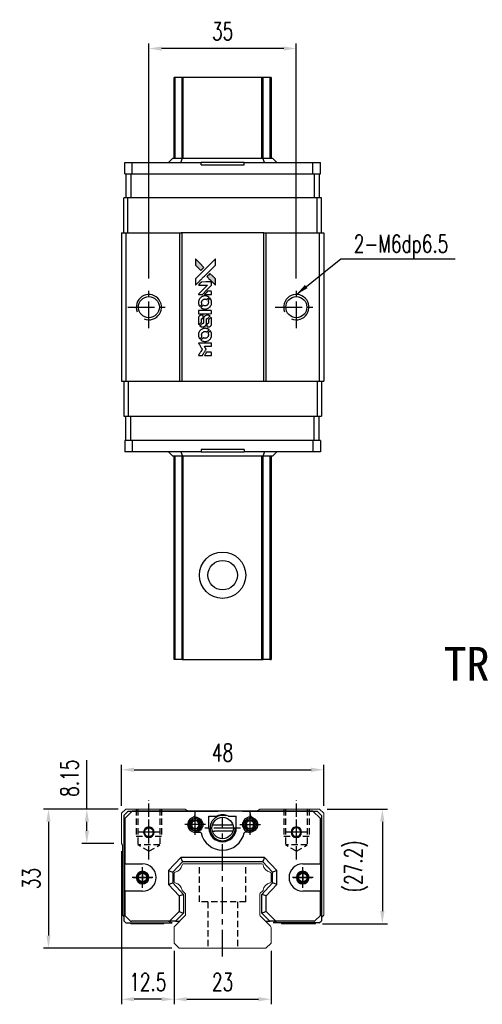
# Model space of a CAD drawing. Header units: millimetres. Extents: x 300 to 592, y 283 to 522.
# Tile 1 of 2: x 300 to 410, y 288 to 522. Entities that reach past the tile are written whole.
import ezdxf
from ezdxf.enums import TextEntityAlignment as Align

# ---------------------------------------------------------------- set-up
doc = ezdxf.new("R2010")
doc.units = ezdxf.units.MM
doc.header["$PDSIZE"] = -1
doc.linetypes.add('CENTER', pattern=[10.16, 6.35, -1.27, 1.27, -1.27])
doc.linetypes.add('DASHED', pattern=[0.75, 0.5, -0.25])
for name, color, linetype in [('2', 7, 'Continuous'), ('CHA', 7, 'Continuous'), ('CL', 1, 'CENTER'), ('DIM', 4, 'Continuous'), ('HID', 2, 'DASHED'), ('OUT', 3, 'Continuous'), ('中心線', 1, 'CENTER')]:
    doc.layers.add(name, color=color, linetype=linetype)
doc.styles.add('DIM-7', font='SIMPLEX.shx', dxfattribs={"width": 0.7, "bigfont": 'chineset.shx'})
doc.styles.add('T', font='kaiu.ttf')
doc.dimstyles.new('CNS', dxfattribs={"dimtxt": 3.5, "dimasz": 2.5, "dimexe": 1, "dimexo": 1.5, "dimgap": 0.09, "dimtad": 0, "dimdsep": 46, "dimtxsty": 'DIM-7', "dimcen": 0.09, "dimclrd": 4, "dimclre": 4, "dimclrt": 4, "dimadec": 0, "dimazin": 0, "dimtfac": 1, "dimtix": 1, "dimtmove": 2, "dimatfit": 3, "dimfxl": 1, "dimtvp": 0.971429, "dimtolj": 1, "dimarcsym": 0})

# ---------------------------------------------------------------- blocks, each defined once
blk = doc.blocks.new('*D60')
at = {"layer": 'DEFPOINTS', "color": 0}
for p in [(330.53, 514.81), (330.53, 458.44), (365.53, 458.44)]:
    blk.add_point(p, dxfattribs=at)
at = {"layer": 'DIM', "color": 7, "lineweight": -2}
for p, q in [((330.53, 460.24), (330.53, 516.01)), ((362.53, 514.81), (333.53, 514.81)), ((365.53, 460.24), (365.53, 516.01))]:
    blk.add_line(p, q, dxfattribs=at)
at = {"layer": 'DIM', "color": 7}
for points in [[(333.53, 515.31), (333.53, 514.31), (330.53, 514.81)], [(362.53, 515.31), (362.53, 514.31), (365.53, 514.81)]]:
    blk.add_solid(points, dxfattribs=at)
at = {"layer": 'DIM', "color": 7, "insert": (348.03, 518.89), "char_height": 4.2, "attachment_point": 5, "style": 'DIM-7'}
blk.add_mtext('\\A1;35', dxfattribs=at)
blk = doc.blocks.new('*D61')
at = {"layer": 'DEFPOINTS', "color": 0}
for p in [(372.03, 343.67), (324.03, 333.34), (372.03, 333.34)]:
    blk.add_point(p, dxfattribs=at)
at = {"layer": 'DIM', "color": 7, "lineweight": -2}
for p, q in [((324.03, 335.14), (324.03, 344.87)), ((327.03, 343.67), (369.03, 343.67)), ((372.03, 335.14), (372.03, 344.87))]:
    blk.add_line(p, q, dxfattribs=at)
at = {"layer": 'DIM', "color": 7}
for points in [[(327.03, 344.17), (327.03, 343.17), (324.03, 343.67)], [(369.03, 344.17), (369.03, 343.17), (372.03, 343.67)]]:
    blk.add_solid(points, dxfattribs=at)
at = {"layer": 'DIM', "color": 7, "insert": (348.03, 347.75), "char_height": 4.2, "attachment_point": 5, "style": 'DIM-7'}
blk.add_mtext('\\A1;48', dxfattribs=at)
blk = doc.blocks.new('*D62')
at = {"layer": 'DEFPOINTS', "color": 0}
for p in [(325.03, 334.34), (315.81, 326.19), (324.03, 326.19)]:
    blk.add_point(p, dxfattribs=at)
at = {"layer": 'DIM', "color": 7, "lineweight": -2}
for p, q in [((315.81, 334.34), (315.81, 345.96)), ((323.23, 334.34), (314.61, 334.34)), ((315.81, 329.19), (315.81, 331.34)), ((322.23, 326.19), (314.61, 326.19))]:
    blk.add_line(p, q, dxfattribs=at)
at = {"layer": 'DIM', "color": 7}
for points in [[(315.31, 331.34), (316.31, 331.34), (315.81, 334.34)], [(315.31, 329.19), (316.31, 329.19), (315.81, 326.19)]]:
    blk.add_solid(points, dxfattribs=at)
at = {"layer": 'DIM', "color": 7, "insert": (311.73, 341.65), "char_height": 4.2, "attachment_point": 5, "rotation": 90, "style": 'DIM-7'}
blk.add_mtext('\\A1;8.15', dxfattribs=at)
blk = doc.blocks.new('*D63')
at = {"layer": 'DEFPOINTS', "color": 0}
for p in [(325.03, 334.34), (306.7, 301.34), (337.75, 301.34)]:
    blk.add_point(p, dxfattribs=at)
at = {"layer": 'DIM', "color": 7, "lineweight": -2}
for p, q in [((323.23, 334.34), (305.5, 334.34)), ((306.7, 331.34), (306.7, 304.34)), ((335.95, 301.34), (305.5, 301.34))]:
    blk.add_line(p, q, dxfattribs=at)
at = {"layer": 'DIM', "color": 7}
for points in [[(306.2, 331.34), (307.2, 331.34), (306.7, 334.34)], [(306.2, 304.34), (307.2, 304.34), (306.7, 301.34)]]:
    blk.add_solid(points, dxfattribs=at)
at = {"layer": 'DIM', "color": 7, "insert": (302.62, 317.84), "char_height": 4.2, "attachment_point": 5, "rotation": 90, "style": 'DIM-7'}
blk.add_mtext('\\A1;33', dxfattribs=at)
blk = doc.blocks.new('*D64')
at = {"layer": 'DEFPOINTS', "color": 0}
for p in [(371.03, 334.34), (369.98, 307.14), (385.95, 307.14)]:
    blk.add_point(p, dxfattribs=at)
at = {"layer": 'DIM', "color": 7, "lineweight": -2}
for p, q in [((372.83, 334.34), (387.15, 334.34)), ((385.95, 331.34), (385.95, 310.14)), ((371.78, 307.14), (387.15, 307.14))]:
    blk.add_line(p, q, dxfattribs=at)
at = {"layer": 'DIM', "color": 7}
for points in [[(385.45, 331.34), (386.45, 331.34), (385.95, 334.34)], [(385.45, 310.14), (386.45, 310.14), (385.95, 307.14)]]:
    blk.add_solid(points, dxfattribs=at)
at = {"layer": 'DIM', "color": 7, "insert": (379.74, 320.74), "char_height": 4.2, "attachment_point": 5, "rotation": 90, "style": 'DIM-7'}
blk.add_mtext('\\A1;(27.2)', dxfattribs=at)
blk = doc.blocks.new('*D65')
at = {"layer": 'DEFPOINTS', "color": 0}
for p in [(336.53, 302.54), (359.53, 302.54), (359.53, 289.22)]:
    blk.add_point(p, dxfattribs=at)
at = {"layer": 'DIM', "color": 7, "lineweight": -2}
for p, q in [((336.53, 300.74), (336.53, 288.02)), ((359.53, 300.74), (359.53, 288.02)), ((339.53, 289.22), (356.53, 289.22))]:
    blk.add_line(p, q, dxfattribs=at)
at = {"layer": 'DIM', "color": 7}
for points in [[(339.53, 289.72), (339.53, 288.72), (336.53, 289.22)], [(356.53, 289.72), (356.53, 288.72), (359.53, 289.22)]]:
    blk.add_solid(points, dxfattribs=at)
at = {"layer": 'DIM', "color": 7, "insert": (348.03, 293.3), "char_height": 4.2, "attachment_point": 5, "style": 'DIM-7'}
blk.add_mtext('\\A1;23', dxfattribs=at)
blk = doc.blocks.new('*D66')
at = {"layer": 'DEFPOINTS', "color": 0}
for p in [(324.03, 326.19), (336.53, 302.54), (324.03, 289.22)]:
    blk.add_point(p, dxfattribs=at)
at = {"layer": 'DIM', "color": 7, "lineweight": -2}
for p, q in [((324.03, 324.39), (324.03, 288.02)), ((336.53, 300.74), (336.53, 288.02)), ((333.53, 289.22), (327.03, 289.22))]:
    blk.add_line(p, q, dxfattribs=at)
at = {"layer": 'DIM', "color": 7}
for points in [[(327.03, 289.72), (327.03, 288.72), (324.03, 289.22)], [(333.53, 289.72), (333.53, 288.72), (336.53, 289.22)]]:
    blk.add_solid(points, dxfattribs=at)
at = {"layer": 'DIM', "color": 7, "insert": (330.28, 293.3), "char_height": 4.2, "attachment_point": 5, "style": 'DIM-7'}
blk.add_mtext('\\A1;12.5', dxfattribs=at)
blk = doc.blocks.new('MOSIONX logo(完整正式版)')
h = blk.add_hatch(color=22)
h.dxf.hatch_style = 1
h.paths.add_polyline_path([(341.57, 464.9), (341.57, 464.16), (341.57, 463.42), (342.22, 462.78, 0.000288), (342.46, 462.54, 0.000479), (342.67, 462.33, 0.000013), (342.86, 462.14, 0.197177), (342.86, 462.14, 0.197497), (342.87, 462.14, 0.00004), (342.97, 462.25, 0.000834), (343.09, 462.37, 0.000506), (343.23, 462.51), (343.6, 462.88), (342.59, 463.89)])
h.paths.add_polyline_path([(345.04, 461.43), (344.67, 461.06, 0.000476), (344.53, 460.92, 0.000789), (344.41, 460.8, 0.000035), (344.31, 460.7, 0.19758), (344.3, 460.69, 0.198396), (344.31, 460.69, 0.000019), (344.45, 460.54, 0.000582), (344.61, 460.38, 0.000351), (344.8, 460.19, 0.000108), (345.62, 459.38, 0.000692), (346.03, 458.97, 0.000077), (346.32, 458.69, 0.197527), (346.33, 458.68, 0.410181), (346.33, 458.69, 0.000493), (346.33, 458.84, 0.002424), (346.33, 459.05, 0.000529), (346.34, 459.41), (346.34, 460.14), (345.69, 460.78)])
at = {"color": 22}
for points in [[(342.22, 462.78, 0.000288), (342.46, 462.54, 0.000479), (342.67, 462.33, 0.000013), (342.86, 462.14, 0.197177), (342.86, 462.14, 0.197497), (342.87, 462.14, 0.00004), (342.97, 462.25, 0.000836), (343.09, 462.37, 0.000505), (343.23, 462.51), (343.6, 462.88), (342.59, 463.89), (341.57, 464.9), (341.57, 464.16), (341.57, 463.42)], [(342.46, 459.55, -0.000056), (342.91, 460, -0.000021), (343.53, 460.62, -0.000021), (344.21, 461.3, -0.000025), (344.84, 461.93), (346.34, 463.42), (346.33, 464.15), (346.33, 464.89), (345.33, 463.9, 0.000274), (344.85, 463.42, 0.000123), (344.22, 462.79, 0.000121), (343.55, 462.13, 0.000165), (342.95, 461.53), (341.57, 460.15), (341.57, 459.41), (341.57, 458.67)], [(344.8, 460.19, 0.000108), (345.62, 459.38, 0.000692), (346.03, 458.97, 0.000077), (346.32, 458.69, 0.197527), (346.33, 458.68, 0.410182), (346.33, 458.69, 0.000493), (346.33, 458.84, 0.002424), (346.33, 459.05, 0.000529), (346.34, 459.41), (346.34, 460.14), (345.69, 460.78), (345.04, 461.43), (344.67, 461.06, 0.000476), (344.53, 460.92, 0.000789), (344.41, 460.8, 0.000035), (344.31, 460.7, 0.19758), (344.3, 460.69, 0.198396), (344.31, 460.69, 0.000019), (344.45, 460.54, 0.000582), (344.61, 460.38, 0.000351)], [(342.75, 456.48), (343.23, 456.48), (344.32, 457.58), (345.42, 458.67), (345.42, 458.98, 0.0008), (345.41, 459.18, 0.010795), (345.41, 459.25, 0.030495), (345.41, 459.29, 0.080372), (345.4, 459.31, 0.03816), (345.38, 459.34, 0.041799), (345.36, 459.36, 0.042486), (345.34, 459.38, 0.042078), (345.31, 459.4, 0.099276), (345.28, 459.4, 0.003302), (345.12, 459.41, 0.002586), (344.86, 459.41, 0.000204), (344.15, 459.41), (343.01, 459.4), (342.65, 459.04), (342.28, 458.67), (343.38, 458.67), (344.47, 458.67), (343.39, 457.59, 0.000253), (342.97, 457.18, 0.000412), (342.62, 456.83, 0.000041), (342.31, 456.51, 0.041338), (342.29, 456.5), (342.28, 456.48)], [(342.3, 454.38, 0.023681), (342.32, 454.25, 0.022402), (342.36, 454.12, 0.021929), (342.4, 453.99, 0.020503), (342.46, 453.87, 0.013745), (342.49, 453.8, 0.009767), (342.54, 453.72, 0.009658), (342.59, 453.64, 0.027804), (342.62, 453.6), (342.64, 453.58), (342.87, 453.81, 0.002053), (342.98, 453.92, 0.006738), (343.05, 453.99, 0.007826), (343.1, 454.05, 0.063909), (343.11, 454.07, 0.061532), (343.13, 454.11, 0.068674), (343.13, 454.16, 0.052072), (343.12, 454.21, 0.019648), (343.1, 454.27, -0.018366), (343.08, 454.36, -0.0288), (343.06, 454.43, -0.029061), (343.05, 454.5, -0.019155), (343.05, 454.59, -0.053809), (343.08, 454.77, -0.058833), (343.15, 454.94, -0.058566), (343.25, 455.09, -0.052525), (343.39, 455.21, -0.044733), (343.5, 455.28, -0.040573), (343.64, 455.34, -0.041123), (343.77, 455.37, -0.04951), (343.9, 455.37, -0.017369), (343.96, 455.36, -0.024255), (344.02, 455.35, -0.023787), (344.07, 455.34, -0.015798), (344.13, 455.32, 0.010631), (344.17, 455.3, 0.033653), (344.2, 455.29, 0.037806), (344.22, 455.29, 0.016307), (344.26, 455.29, 0.068179), (344.32, 455.3, 0.095747), (344.38, 455.32, 0.033418), (344.45, 455.39, 0.002133), (344.64, 455.59, 0.001452), (344.75, 455.7, 0.012393), (344.8, 455.75, 0.020479), (344.82, 455.78, 0.344362), (344.82, 455.79, 0.074287), (344.79, 455.82, 0.005454), (344.71, 455.87, 0.008391), (344.62, 455.92, 0.017097), (344.55, 455.96, 0.027375), (344.4, 456.03, 0.02835), (344.25, 456.07, 0.027723), (344.09, 456.1, 0.023913), (343.92, 456.11, 0.027047), (343.71, 456.11, 0.031685), (343.52, 456.08, 0.032425), (343.34, 456.03, 0.031013), (343.16, 455.95, 0.037914), (342.95, 455.83, 0.040153), (342.77, 455.68, 0.039834), (342.61, 455.5, 0.036173), (342.48, 455.29, 0.040752), (342.39, 455.08, 0.035885), (342.32, 454.85, 0.035491), (342.3, 454.62, 0.037615)], [(344.59, 456.48), (345.42, 456.48), (345.42, 456.79), (345.41, 457.1), (345.39, 457.13, 0.03146), (345.38, 457.15, 0.026444), (345.37, 457.16, 0.026444), (345.35, 457.18, 0.031457), (345.33, 457.19), (345.3, 457.21), (344.89, 457.21), (344.48, 457.21), (344.12, 456.85, 0.000745), (343.99, 456.71, 0.001228), (343.87, 456.59, 0.000087), (343.77, 456.49, 0.195134), (343.77, 456.48, 0.412117), (343.77, 456.48, 0.000048), (344.01, 456.48, 0.00109), (344.28, 456.48, 0.000653)], [(342.94, 453.29, 0.018008), (343.01, 453.24, 0.009842), (343.09, 453.19, 0.009807), (343.18, 453.15, 0.015716), (343.26, 453.11, 0.048467), (343.54, 453.02, 0.045841), (343.83, 452.99, 0.046006), (344.13, 453.01, 0.049638), (344.41, 453.08, 0.064819), (344.78, 453.28, 0.06695), (345.07, 453.55, 0.066691), (345.29, 453.9, 0.063505), (345.41, 454.3, 0.03135), (345.42, 454.4, 0.010439), (345.42, 454.55, 0.010391), (345.42, 454.7, 0.032408), (345.41, 454.8, 0.015696), (345.38, 454.92, 0.018095), (345.35, 455.03, 0.018551), (345.32, 455.13, 0.018352), (345.27, 455.24, 0.015568), (345.23, 455.31, 0.009832), (345.19, 455.38, 0.009795), (345.14, 455.45, 0.023727), (345.1, 455.51), (345.09, 455.53), (344.86, 455.3, 0.001528), (344.73, 455.17, 0.010022), (344.67, 455.11, 0.019586), (344.63, 455.07, 0.061865), (344.61, 455.04, 0.055054), (344.6, 454.99, 0.061607), (344.59, 454.94, 0.048725), (344.6, 454.88, 0.020221), (344.62, 454.81, -0.017722), (344.65, 454.73, -0.02685), (344.66, 454.66, -0.02759), (344.67, 454.59, -0.020233), (344.67, 454.51, -0.04793), (344.64, 454.36, -0.048386), (344.59, 454.22, -0.047866), (344.52, 454.08, -0.044964), (344.42, 453.97, -0.04333), (344.29, 453.87, -0.050921), (344.16, 453.8, -0.051473), (344.02, 453.76, -0.0459), (343.87, 453.74, -0.019014), (343.79, 453.74, -0.024114), (343.73, 453.75, -0.025081), (343.66, 453.77, -0.023892), (343.6, 453.79, 0.008624), (343.55, 453.81, 0.026486), (343.51, 453.82, 0.035074), (343.48, 453.82, 0.02756), (343.45, 453.82, 0.087163), (343.4, 453.81, 0.073291), (343.35, 453.78, 0.028074), (343.28, 453.72, 0.002594), (343.11, 453.56), (342.88, 453.33)], [(343.85, 451.89), (345.41, 451.9), (345.41, 452.2), (345.41, 452.51), (345.4, 452.54, 0.071429), (345.37, 452.57, 0.054799), (345.34, 452.6, 0.053585), (345.31, 452.62, 0.060698), (345.27, 452.63, 0.033975), (345.2, 452.64, 0.000112), (344.41, 452.64, 0.000726), (343.63, 452.63, 0.001084), (342.96, 452.63), (342.3, 452.63), (342.3, 452.26), (342.3, 451.89)], [(342.3, 449.61, 0.018538), (342.31, 449.56, 0.010695), (342.32, 449.51, 0.01068), (342.33, 449.45, 0.017678), (342.34, 449.41, 0.013849), (342.36, 449.35, 0.011814), (342.39, 449.3, 0.004513), (342.41, 449.25, 0.290035), (342.42, 449.24, 0.196418), (342.42, 449.25, 0.000124), (342.51, 449.33, 0.001477), (342.61, 449.44, 0.000898), (342.73, 449.55), (343.04, 449.87), (343.05, 450.26, -0.001471), (343.05, 450.55, -0.028714), (343.06, 450.64, -0.097073), (343.07, 450.69, -0.084199), (343.11, 450.73, -0.042698), (343.14, 450.76, -0.053912), (343.16, 450.77, -0.051004), (343.2, 450.78, -0.032967), (343.24, 450.78, 0.00807), (343.26, 450.78, 0.003023), (343.28, 450.78, 0.002994), (343.31, 450.78, 0.003629), (343.34, 450.78), (343.41, 450.79), (343.41, 451.09, 0.001618), (343.41, 451.23, 0.005206), (343.41, 451.32, 0.00535), (343.4, 451.39, 0.060675), (343.4, 451.42, 0.048484), (343.39, 451.43, 0.02389), (343.38, 451.45, 0.022812), (343.37, 451.46, 0.02462), (343.36, 451.48, 0.061781), (343.32, 451.51, 0.080179), (343.28, 451.53, 0.048561), (343.22, 451.53, 0.010021), (343.12, 451.54, 0.016602), (342.98, 451.53, 0.031409), (342.87, 451.52, 0.036474), (342.77, 451.49, 0.03439), (342.68, 451.45, 0.065928), (342.53, 451.35, 0.069066), (342.42, 451.21, 0.065697), (342.34, 451.04, 0.051559), (342.3, 450.85, 0.020904), (342.3, 450.74, 0.000451), (342.3, 450.23, 0.000419), (342.3, 449.71, 0.022759)], [(342.7, 448.93, 0.023289), (342.78, 448.88, 0.026845), (342.85, 448.84, 0.026047), (342.93, 448.81, 0.019751), (343.03, 448.79, 0.013249), (343.08, 448.78, 0.025169), (343.12, 448.77, 0.016532), (343.17, 448.77, 0.002937), (343.27, 448.77, 0.003317), (343.36, 448.77, 0.011808), (343.41, 448.77, 0.01777), (343.46, 448.77, 0.021476), (343.5, 448.78, 0.04325), (343.66, 448.83, 0.045753), (343.81, 448.91, 0.04649), (343.95, 449.01, 0.047672), (344.05, 449.14, 0.025315), (344.09, 449.19, 0.015208), (344.12, 449.26, 0.01512), (344.16, 449.33, 0.022488), (344.18, 449.39, 0.027857), (344.21, 449.49, 0.034138), (344.22, 449.59, 0.014286), (344.22, 449.73, 0.00124), (344.22, 450.1, -0.00103), (344.22, 450.32, -0.002552), (344.23, 450.48, -0.001594), (344.23, 450.61, -0.047676), (344.23, 450.64, -0.085307), (344.25, 450.69, -0.097789), (344.29, 450.74, -0.085947), (344.35, 450.76, -0.051339), (344.42, 450.78, 0.014634), (344.44, 450.78, 0.015028), (344.47, 450.78, 0.014927), (344.49, 450.79, 0.059415), (344.5, 450.79, 0.070595), (344.53, 450.81, 0.00028), (344.79, 451.07, 0.000111), (345.06, 451.34, 0.200239), (345.06, 451.35, 0.268906), (345.06, 451.35, 0.001866), (344.99, 451.39, 0.007532), (344.93, 451.42, 0.017818), (344.88, 451.45, 0.013256), (344.83, 451.47, 0.011636), (344.77, 451.49, 0.011528), (344.72, 451.51, 0.012303), (344.66, 451.52, 0.0423), (344.57, 451.53, 0.013657), (344.44, 451.53, 0.013857), (344.31, 451.53, 0.037428), (344.21, 451.52, 0.014927), (344.15, 451.5, 0.0122), (344.08, 451.48, 0.012518), (344.02, 451.46, 0.023062), (343.97, 451.44, 0.065961), (343.8, 451.32, 0.06055), (343.65, 451.15, 0.059676), (343.55, 450.96, 0.060497), (343.5, 450.74, 0.025683), (343.49, 450.7, 0.001528), (343.49, 450.56, 0.002124), (343.49, 450.38, 0.001173), (343.49, 450.17, -0.000809), (343.49, 449.79, -0.017164), (343.48, 449.68, -0.063931), (343.47, 449.63, -0.108429), (343.45, 449.58, -0.052941), (343.42, 449.56, -0.063675), (343.39, 449.54, -0.050562), (343.35, 449.53, -0.020337), (343.29, 449.53, 0.009897), (343.26, 449.52, 0.016482), (343.23, 449.52, 0.019019), (343.21, 449.52, 0.06043), (343.19, 449.51, 0.076267), (343.16, 449.49, 0.00054), (342.92, 449.24, 0.000307), (342.67, 448.99, 0.142594), (342.66, 448.97, 0.232419), (342.66, 448.97, 0.022995), (342.67, 448.95, 0.024627), (342.69, 448.94, 0.015407)], [(344.32, 448.89, 0.065483), (344.34, 448.85, 0.053271), (344.36, 448.82, 0.052018), (344.4, 448.79, 0.0556), (344.44, 448.77, 0.036839), (344.46, 448.77, 0.026922), (344.49, 448.76, 0.016905), (344.53, 448.76, 0.004317), (344.6, 448.76, 0.016369), (344.73, 448.76, 0.029936), (344.84, 448.78, 0.03418), (344.93, 448.8, 0.031327), (345.03, 448.84, 0.046935), (345.15, 448.91, 0.054053), (345.24, 449, 0.053701), (345.31, 449.11, 0.045364), (345.37, 449.23, 0.032479), (345.4, 449.35, 0.03386), (345.41, 449.46, 0.013578), (345.42, 449.64, 0.001155), (345.42, 450.09, 0.000413), (345.41, 450.48, 0.005008), (345.41, 450.63, 0.013199), (345.41, 450.72, 0.033956), (345.4, 450.78, 0.013909), (345.38, 450.84, 0.010864), (345.36, 450.91, 0.010938), (345.34, 450.97, 0.028702), (345.32, 451.02), (345.31, 451.05), (344.99, 450.73), (344.67, 450.42), (344.67, 450.05, -0.001504), (344.67, 449.89, -0.00328), (344.67, 449.77, -0.001901), (344.66, 449.68, -0.061333), (344.66, 449.66, -0.063621), (344.65, 449.62, -0.048633), (344.63, 449.59, -0.046769), (344.6, 449.57, -0.047961), (344.56, 449.55, -0.02678), (344.54, 449.53, -0.050957), (344.51, 449.53, -0.029398), (344.48, 449.52, -0.00401), (344.41, 449.52), (344.3, 449.52), (344.3, 449.22, 0.001061), (344.31, 449.05, 0.009147), (344.31, 448.97, 0.020721), (344.31, 448.92, 0.051619)], [(342.3, 446.69, 0.024131), (342.32, 446.56, 0.022344), (342.36, 446.42, 0.021883), (342.4, 446.29, 0.020884), (342.46, 446.16, 0.010669), (342.5, 446.08, 0.010389), (342.54, 446.01, 0.010913), (342.59, 445.94, 0.022227), (342.62, 445.89), (342.64, 445.88), (342.87, 446.11, 0.002452), (342.96, 446.21, 0.003628), (343.04, 446.29, 0.001662), (343.1, 446.36, 0.070159), (343.12, 446.38, 0.047671), (343.12, 446.39, 0.018624), (343.13, 446.41, 0.017921), (343.13, 446.43, 0.018804), (343.13, 446.45, 0.018255), (343.13, 446.48, 0.041312), (343.13, 446.5, 0.037164), (343.12, 446.53, 0.012342), (343.11, 446.56, -0.015101), (343.08, 446.64, -0.035998), (343.07, 446.7, -0.033244), (343.06, 446.76, -0.011249), (343.06, 446.86, -0.004059), (343.06, 446.94, -0.019693), (343.06, 446.98, -0.027943), (343.07, 447.02, -0.014411), (343.08, 447.06, -0.033089), (343.11, 447.17, -0.033887), (343.16, 447.27, -0.034021), (343.22, 447.36, -0.033942), (343.3, 447.44, -0.02816), (343.38, 447.51, -0.035032), (343.47, 447.57, -0.035269), (343.56, 447.62, -0.029196), (343.67, 447.65, -0.037862), (343.79, 447.67, -0.043657), (343.91, 447.67, -0.043064), (344.02, 447.66, -0.035184), (344.15, 447.62, 0.033699), (344.2, 447.6, 0.052815), (344.25, 447.59, 0.059167), (344.3, 447.59, 0.058972), (344.35, 447.61, 0.059208), (344.38, 447.63, 0.021125), (344.43, 447.67, 0.008691), (344.5, 447.74, 0.000851), (344.67, 447.92, 0.001873), (344.76, 448.01, 0.013884), (344.8, 448.05, 0.022355), (344.82, 448.08, 0.341453), (344.82, 448.09, 0.073011), (344.8, 448.11, 0.004587), (344.71, 448.17, 0.00748), (344.63, 448.22, 0.016837), (344.56, 448.26, 0.028606), (344.4, 448.33, 0.031352), (344.23, 448.38, 0.031004), (344.06, 448.41, 0.0268), (343.88, 448.42, 0.026698), (343.68, 448.41, 0.03002), (343.5, 448.37, 0.030357), (343.32, 448.32, 0.028554), (343.15, 448.25, 0.062944), (342.83, 448.03, 0.062206), (342.57, 447.75, 0.062448), (342.39, 447.4, 0.064355), (342.3, 447.03, 0.017377), (342.3, 446.96, 0.008369), (342.3, 446.86, 0.008367), (342.3, 446.77, 0.01757)], [(342.94, 445.59, 0.064158), (343.3, 445.4, 0.06356), (343.7, 445.3, 0.064004), (344.11, 445.31, 0.066747), (344.5, 445.42, 0.04321), (344.74, 445.55, 0.044737), (344.95, 445.73, 0.044901), (345.13, 445.93, 0.044184), (345.27, 446.17, 0.026293), (345.34, 446.34, 0.033344), (345.39, 446.52, 0.033227), (345.42, 446.69, 0.025815), (345.42, 446.89, 0.023119), (345.41, 447.08, 0.031044), (345.38, 447.24, 0.031337), (345.33, 447.4, 0.024258), (345.25, 447.57, 0.015622), (345.22, 447.63, 0.008495), (345.18, 447.7, 0.008415), (345.14, 447.77, 0.020814), (345.1, 447.81), (345.09, 447.83), (344.86, 447.61, 0.002843), (344.69, 447.44, 0.033917), (344.63, 447.37, 0.087906), (344.6, 447.32, 0.073302), (344.6, 447.26, 0.022047), (344.6, 447.23, 0.026465), (344.6, 447.2, 0.022233), (344.61, 447.17, 0.009985), (344.62, 447.13, -0.039011), (344.66, 446.99, -0.044398), (344.67, 446.84, -0.045096), (344.65, 446.7, -0.04265), (344.61, 446.56, -0.071154), (344.51, 446.37, -0.068827), (344.35, 446.21, -0.068713), (344.15, 446.1, -0.070507), (343.94, 446.05, -0.028605), (343.84, 446.04, -0.031418), (343.75, 446.05, -0.031044), (343.66, 446.07, -0.02668), (343.57, 446.1, 0.038913), (343.52, 446.12, 0.043732), (343.47, 446.12, 0.047754), (343.42, 446.12, 0.075756), (343.38, 446.11, 0.07294), (343.36, 446.1, 0.003456), (343.29, 446.04, 0.005023), (343.22, 445.96, 0.002422), (343.12, 445.87, 0.000819), (343.03, 445.78, 0.001349), (342.95, 445.7, 0.0001), (342.89, 445.64, 0.205335), (342.89, 445.63, 0.219821), (342.89, 445.63, 0.002494), (342.9, 445.62, 0.007089), (342.92, 445.61, 0.004494)], [(342.76, 441.99), (343.23, 441.99), (343.31, 442.12, -0.000297), (343.36, 442.2, -0.000037), (343.46, 442.37, -0.000043), (343.59, 442.58, -0.000036), (343.72, 442.8, 0.000044), (343.86, 443.01, 0.000063), (343.97, 443.2, 0.000035), (344.07, 443.36, 0.0009), (344.1, 443.41), (344.14, 443.47), (344.08, 443.55, 0.001175), (344.05, 443.6, 0.000208), (344, 443.69, 0.000225), (343.93, 443.79, 0.000203), (343.87, 443.9, -0.000711), (343.8, 444, -0.001119), (343.75, 444.09, -0.000263), (343.7, 444.17, -0.04589), (343.7, 444.18, -0.519312), (343.7, 444.19, -0.001914), (343.83, 444.19, -0.003124), (344.04, 444.19, -0.000285), (344.55, 444.19), (345.42, 444.19), (345.42, 444.49, 0.001727), (345.42, 444.71, 0.025279), (345.41, 444.78, 0.073886), (345.4, 444.83, 0.07426), (345.38, 444.87, 0.03264), (345.37, 444.88, 0.01784), (345.35, 444.89, 0.017712), (345.34, 444.9, 0.026854), (345.33, 444.91), (345.3, 444.92), (343.79, 444.93), (342.29, 444.93), (342.3, 444.91, -0.004595), (342.3, 444.9, -0.00016), (342.33, 444.85, -0.000298), (342.37, 444.8, -0.000208), (342.4, 444.74, 0.000986), (342.52, 444.56, 0.00025), (342.7, 444.27, 0.000268), (342.89, 443.96, 0.000436), (343.06, 443.69, -0.002932), (343.11, 443.61, -0.004718), (343.16, 443.53, -0.001113), (343.19, 443.47, -0.227179), (343.2, 443.46, -0.045982), (343.19, 443.45, -0.000145), (343.14, 443.36, -0.000825), (343.08, 443.27, -0.000517), (343, 443.15, 0.000056), (342.76, 442.75, 0.000289), (342.62, 442.53, 0.000481), (342.52, 442.37, 0.000418), (342.41, 442.2), (342.29, 441.99)], [(344.59, 441.99), (345.42, 441.99), (345.42, 442.3, 0.000842), (345.42, 442.49, 0.010591), (345.42, 442.56, 0.028995), (345.41, 442.6, 0.069543), (345.4, 442.63, 0.051063), (345.39, 442.66, 0.039932), (345.36, 442.68, 0.039414), (345.34, 442.7, 0.045845), (345.31, 442.72, 0.094811), (345.28, 442.73, 0.007124), (345.2, 442.73, 0.004713), (345.06, 442.73, 0.000534), (344.75, 442.73), (344.21, 442.73), (344.16, 442.66, 0.000828), (344.02, 442.43, 0.000879), (343.89, 442.22, 0.000048), (343.76, 442, 0.137596), (343.76, 442, 0.413028), (343.76, 442, 0.000016), (344, 441.99, 0.000623), (344.27, 441.99, 0.000374)]]:
    blk.add_lwpolyline(points, format="xyb", close=True, dxfattribs=at)

msp = doc.modelspace()

# ---------------------------------------------------------------- linework, layer by layer
at = {"color": 7, "linetype": 'Continuous', "lineweight": 25}
for p, q in [((336.532, 488.791), (336.532, 507.941)), ((336.775, 488.791), (336.775, 507.941)), ((338.708, 507.941), (338.412, 507.941)), ((338.412, 488.791), (338.412, 507.941)), ((357.355, 507.941), (338.708, 507.941)), ((338.708, 488.791), (338.708, 507.941)), ((357.652, 507.941), (357.355, 507.941)), ((357.355, 488.791), (357.355, 507.941)), ((357.652, 488.791), (357.652, 507.941)), ((359.288, 488.791), (359.288, 507.941)), ((359.532, 507.941), (359.532, 488.791)), ((335.183, 487.791), (336.183, 488.791)), ((336.183, 488.791), (338.518, 488.791)), ((338.083, 487.791), (338.518, 488.791)), ((338.518, 488.791), (357.548, 488.791)), ((357.983, 487.791), (357.548, 488.791)), ((357.548, 488.791), (359.883, 488.791)), ((360.883, 487.791), (359.883, 488.791)), ((324.808, 485.091), (324.808, 487.791)), ((324.808, 487.791), (326.59, 487.791)), ((326.59, 485.091), (326.59, 487.791)), ((326.59, 487.791), (342.912, 487.791)), ((342.912, 487.191), (342.912, 487.791)), ((353.154, 487.791), (342.912, 487.791)), ((342.912, 487.191), (353.154, 487.191)), ((353.154, 487.191), (353.154, 487.791)), ((353.154, 487.791), (369.476, 487.791)), ((369.476, 485.091), (369.476, 487.791)), ((369.476, 487.791), (371.258, 487.791)), ((371.258, 485.091), (371.258, 487.791)), ((324.808, 485.091), (325.083, 485.091)), ((325.083, 485.091), (325.083, 479.341)), ((325.083, 485.091), (326.283, 485.091)), ((326.283, 485.091), (326.283, 479.341)), ((326.283, 485.091), (326.289, 485.091)), ((326.289, 485.091), (326.59, 485.091)), ((326.59, 485.091), (369.476, 485.091)), ((369.476, 485.091), (369.777, 485.091)), ((369.777, 485.091), (369.783, 485.091)), ((369.783, 485.091), (369.783, 479.341)), ((369.783, 485.091), (370.983, 485.091)), ((370.983, 485.091), (371.258, 485.091)), ((370.983, 485.091), (370.983, 479.341)), ((324.572, 471.041), (324.572, 479.341)), ((325.572, 479.341), (324.572, 479.341)), ((325.572, 471.041), (325.572, 479.341)), ((370.472, 479.341), (325.572, 479.341)), ((370.472, 471.041), (370.472, 479.341)), ((371.472, 479.341), (370.472, 479.341)), ((371.472, 471.041), (371.472, 479.341)), ((324.032, 471.041), (324.032, 435.841)), ((324.032, 471.041), (325.082, 471.041)), ((324.032, 471.041), (324.032, 435.841)), ((324.032, 471.041), (324.032, 471.041)), ((325.082, 471.041), (325.082, 435.841)), ((325.082, 471.041), (337.782, 471.041)), ((337.782, 471.041), (337.782, 435.841)), ((337.782, 471.041), (338.232, 471.041)), ((357.832, 471.041), (338.232, 471.041)), ((338.332, 471.041), (338.332, 435.841)), ((357.732, 471.041), (357.732, 435.841)), ((357.832, 471.041), (358.282, 471.041)), ((358.282, 471.041), (358.282, 435.841)), ((358.282, 471.041), (370.982, 471.041)), ((370.982, 471.041), (370.982, 435.841)), ((370.982, 471.041), (372.032, 471.041)), ((372.032, 471.041), (372.032, 435.841)), ((324.032, 435.841), (325.082, 435.841)), ((324.032, 435.841), (324.032, 435.841)), ((324.592, 435.841), (324.592, 427.541)), ((325.082, 435.841), (337.782, 435.841)), ((325.592, 435.841), (325.592, 427.541)), ((337.782, 435.841), (338.232, 435.841)), ((338.232, 435.841), (357.832, 435.841)), ((357.832, 435.841), (358.282, 435.841)), ((358.282, 435.841), (370.982, 435.841)), ((370.492, 435.841), (370.492, 427.541)), ((370.982, 435.841), (372.032, 435.841)), ((371.492, 435.841), (371.492, 427.541)), ((324.592, 427.541), (325.592, 427.541)), ((325.08, 421.791), (325.08, 427.541)), ((325.592, 427.541), (370.492, 427.541)), ((326.28, 421.791), (326.28, 427.541)), ((369.78, 421.791), (369.78, 427.541)), ((370.492, 427.541), (371.492, 427.541)), ((370.98, 421.791), (370.98, 427.541)), ((324.805, 421.791), (324.805, 419.091)), ((325.08, 421.791), (324.805, 421.791)), ((326.28, 421.791), (325.08, 421.791)), ((326.286, 421.791), (326.28, 421.791)), ((326.588, 421.791), (326.286, 421.791)), ((326.588, 421.791), (326.588, 419.091)), ((369.473, 421.791), (326.588, 421.791)), ((369.473, 421.791), (369.473, 419.091)), ((369.774, 421.791), (369.473, 421.791)), ((369.78, 421.791), (369.774, 421.791)), ((370.98, 421.791), (369.78, 421.791)), ((371.255, 421.791), (370.98, 421.791)), ((371.255, 421.791), (371.255, 419.091)), ((326.588, 419.091), (324.805, 419.091)), ((342.909, 419.091), (326.588, 419.091)), ((335.18, 419.091), (336.18, 418.091)), ((338.081, 419.091), (338.515, 418.091)), ((342.909, 419.691), (342.909, 419.091)), ((353.151, 419.691), (342.909, 419.691)), ((342.909, 419.091), (353.151, 419.091)), ((353.151, 419.691), (353.151, 419.091)), ((369.473, 419.091), (353.151, 419.091)), ((357.98, 419.091), (357.545, 418.091)), ((360.88, 419.091), (359.88, 418.091)), ((371.255, 419.091), (369.473, 419.091)), ((338.515, 418.091), (336.18, 418.091)), ((336.532, 369.841), (336.532, 418.091)), ((336.775, 369.841), (336.775, 418.091)), ((338.412, 369.841), (338.412, 418.091)), ((357.545, 418.091), (338.515, 418.091)), ((338.708, 369.841), (338.708, 418.091)), ((357.355, 369.841), (357.355, 418.091)), ((359.88, 418.091), (357.545, 418.091)), ((357.652, 369.841), (357.652, 418.091)), ((359.288, 369.841), (359.288, 418.091)), ((359.532, 418.091), (359.532, 369.841)), ((338.412, 369.841), (338.708, 369.841)), ((338.708, 369.841), (357.355, 369.841)), ((357.355, 369.841), (357.652, 369.841))]:
    msp.add_line(p, q, dxfattribs=at)
for centre, radius in [((330.532, 453.441), 2.5), ((365.532, 453.441), 2.5), ((348.032, 389.841), 5.5), ((348.032, 389.841), 3.5)]:
    msp.add_circle(centre, radius, dxfattribs=at)
for centre in [(330.532, 453.441), (365.532, 453.441)]:
    msp.add_arc(centre, 3, 247.5, 202.5)
for points, knots in [([(336.775, 507.941), (336.714, 507.941), (336.649, 507.941), (336.558, 507.941), (336.534, 507.941), (336.532, 507.941)], [0, 0, 0, 0, 0.5, 0.5, 1, 1, 1, 1]), ([(338.412, 507.941), (338.39, 507.941), (338.35, 507.941), (338.213, 507.941), (338.116, 507.941), (337.85, 507.941), (337.679, 507.941), (337.269, 507.941), (337.03, 507.941), (336.775, 507.941)], [0, 0, 0, 0, 0.25, 0.25, 0.5, 0.5, 0.75, 0.75, 1, 1, 1, 1]), ([(359.288, 507.941), (359.034, 507.941), (358.794, 507.941), (358.384, 507.941), (358.214, 507.941), (357.947, 507.941), (357.85, 507.941), (357.714, 507.941), (357.674, 507.941), (357.652, 507.941)], [0, 0, 0, 0, 0.25, 0.25, 0.5, 0.5, 0.75, 0.75, 1, 1, 1, 1]), ([(359.532, 507.941), (359.53, 507.941), (359.506, 507.941), (359.414, 507.941), (359.349, 507.941), (359.288, 507.941)], [0, 0, 0, 0, 0.5, 0.5, 1, 1, 1, 1]), ([(336.775, 369.841), (336.714, 369.841), (336.649, 369.841), (336.558, 369.841), (336.534, 369.841), (336.532, 369.841)], [0, 0, 0, 0, 0.5, 0.5, 1, 1, 1, 1]), ([(338.412, 369.841), (338.39, 369.841), (338.35, 369.841), (338.213, 369.841), (338.116, 369.841), (337.85, 369.841), (337.679, 369.841), (337.269, 369.841), (337.03, 369.841), (336.775, 369.841)], [0, 0, 0, 0, 0.25, 0.25, 0.5, 0.5, 0.75, 0.75, 1, 1, 1, 1]), ([(359.288, 369.841), (359.034, 369.841), (358.794, 369.841), (358.384, 369.841), (358.214, 369.841), (357.947, 369.841), (357.85, 369.841), (357.714, 369.841), (357.674, 369.841), (357.652, 369.841)], [0, 0, 0, 0, 0.25, 0.25, 0.5, 0.5, 0.75, 0.75, 1, 1, 1, 1]), ([(359.288, 369.841), (359.355, 369.841), (359.416, 369.841), (359.504, 369.841), (359.53, 369.841), (359.532, 369.841)], [0, 0, 0, 0, 0.5, 0.5, 1, 1, 1, 1])]:
    msp.add_open_spline(points, degree=3, knots=knots, dxfattribs=at)
at = {"layer": '2', "color": 7, "linetype": 'Continuous'}
for p, q in [((325.589, 333.843), (324.589, 332.843)), ((324.589, 332.843), (324.589, 307.843)), ((326.596, 333.843), (324.814, 332.068)), ((324.814, 332.068), (324.814, 321.342)), ((325.589, 333.843), (346.967, 333.843)), ((369.481, 333.843), (326.596, 333.843)), ((341.539, 333.258), (341.539, 333.843)), ((344.789, 329.843), (344.789, 332.693)), ((344.789, 332.693), (346.675, 332.693)), ((349.402, 332.693), (351.289, 332.693)), ((351.289, 329.843), (351.289, 332.693)), ((352.764, 333.843), (370.489, 333.843)), ((354.539, 333.258), (354.539, 333.843)), ((371.264, 332.068), (369.481, 333.843)), ((370.489, 333.843), (371.489, 332.843)), ((371.264, 321.342), (371.264, 332.068)), ((371.489, 332.843), (371.489, 307.843)), ((345.906, 330.579), (350.172, 330.579)), ((341.539, 328.843), (342.722, 328.843)), ((350.006, 329.106), (346.072, 329.106)), ((354.539, 328.843), (353.355, 328.843)), ((338.089, 322.843), (335.189, 319.732)), ((338.502, 321.893), (338.089, 322.843)), ((357.988, 322.843), (338.089, 322.843)), ((357.988, 322.843), (357.575, 321.893)), ((360.889, 319.732), (357.988, 322.843)), ((324.814, 321.342), (329.027, 321.342)), ((324.814, 314.842), (324.814, 321.342)), ((338.524, 321.843), (336.189, 319.338)), ((338.524, 321.843), (338.502, 321.893)), ((357.554, 321.843), (338.524, 321.843)), ((357.554, 321.843), (357.575, 321.893)), ((359.889, 319.338), (357.554, 321.843)), ((367.05, 321.342), (371.264, 321.342)), ((371.264, 321.342), (371.264, 314.842)), ((335.189, 319.732), (335.189, 316.452)), ((335.189, 319.732), (336.139, 319.358)), ((336.189, 319.338), (336.139, 319.358)), ((336.189, 319.338), (336.189, 316.846)), ((359.889, 319.338), (359.939, 319.358)), ((359.889, 316.846), (359.889, 319.338)), ((360.889, 319.732), (359.939, 319.358)), ((360.889, 316.452), (360.889, 319.732)), ((335.189, 316.452), (336.139, 316.826)), ((335.189, 316.452), (337.739, 313.718)), ((336.189, 316.846), (336.139, 316.826)), ((336.189, 316.846), (338.739, 314.111)), ((357.339, 314.111), (359.889, 316.846)), ((358.339, 313.718), (360.889, 316.452)), ((359.889, 316.846), (359.939, 316.826)), ((360.889, 316.452), (359.939, 316.826)), ((324.814, 314.842), (324.814, 309.118)), ((329.027, 314.842), (324.814, 314.842)), ((337.739, 313.718), (338.689, 314.092)), ((337.739, 313.718), (337.739, 310.047)), ((338.739, 314.111), (338.689, 314.092)), ((338.739, 314.111), (338.739, 309.633)), ((357.339, 314.111), (357.389, 314.092)), ((357.339, 309.633), (357.339, 314.111)), ((358.339, 313.718), (357.389, 314.092)), ((358.339, 310.047), (358.339, 313.718)), ((371.264, 314.842), (367.05, 314.842)), ((371.264, 309.118), (371.264, 314.842)), ((324.814, 309.118), (326.042, 307.889)), ((337.739, 310.047), (335.435, 307.743)), ((338.739, 309.633), (336.849, 307.743)), ((337.739, 310.047), (338.689, 309.653)), ((338.739, 309.633), (338.689, 309.653)), ((357.339, 309.633), (357.389, 309.653)), ((359.229, 307.743), (357.339, 309.633)), ((358.339, 310.047), (357.389, 309.653)), ((360.643, 307.743), (358.339, 310.047)), ((370.035, 307.889), (371.264, 309.118)), ((325.089, 307.343), (324.589, 307.843)), ((325.089, 307.343), (336.066, 307.343)), ((335.435, 307.743), (326.396, 307.743)), ((335.227, 307.743), (335.33, 307.64)), ((335.33, 307.64), (336.066, 307.343)), ((336.778, 307.743), (335.435, 307.743)), ((336.849, 307.743), (336.778, 307.743)), ((336.849, 307.743), (337.563, 307.743)), ((337.563, 307.743), (337.832, 307.743)), ((358.231, 307.743), (358.529, 307.743)), ((358.529, 307.743), (359.229, 307.743)), ((359.229, 307.743), (359.299, 307.743)), ((360.643, 307.743), (359.299, 307.743)), ((360.748, 307.64), (360.011, 307.343)), ((370.989, 307.343), (360.011, 307.343)), ((369.682, 307.743), (360.643, 307.743)), ((360.85, 307.743), (360.748, 307.64)), ((370.989, 307.343), (371.489, 307.843))]:
    msp.add_line(p, q, dxfattribs=at)
at = {"layer": '2', "color": 7, "linetype": 'DASHED'}
for p, q in [((367.051, 319.392), (367.05, 319.392)), ((367.05, 316.792), (367.051, 316.792))]:
    msp.add_line(p, q, dxfattribs=at)
at = {"layer": '2', "color": 7, "linetype": 'Continuous'}
msp.add_circle((348.039, 329.843), 2.54, dxfattribs=at)
for centre, radius, start, end in [((341.539, 330.643), 1.8, 90, 270), ((340.539, 333.258), 1, 290.92483, 0), ((348.039, 329.843), 3, 75, 359.21231), ((348.039, 329.743), 3.25, 65.18837, 114.81163), ((354.539, 330.643), 1.8, 90, 270), ((355.539, 333.258), 1, 180, 249.07517), ((330.539, 328.843), 1.25, 90, 270), ((330.539, 328.843), 1.25, 270, 90), ((341.539, 330.643), 0.918, 90, 270), ((341.539, 330.643), 0.918, 270, 90), ((348.039, 329.843), 3.25, 180, 360), ((345.906, 333.079), 2.5, 263.27823, 270), ((354.539, 330.643), 0.918, 90, 270), ((354.539, 330.643), 0.918, 270, 90), ((365.539, 328.843), 1.25, 90, 270), ((365.539, 328.843), 1.05, 90, 270), ((365.539, 328.843), 1.25, 270, 90), ((365.539, 328.843), 1.05, 270, 90), ((342.722, 328.643), 0.2, 12.71981, 90), ((348.039, 329.843), 5.25, 192.71981, 347.28019), ((353.355, 328.643), 0.2, 90, 167.28019), ((329.027, 318.092), 3.25, 270, 90), ((367.05, 318.092), 3.25, 90, 270), ((329.027, 318.092), 1.5, 90, 270), ((329.027, 318.092), 1.5, 270, 90), ((367.05, 318.092), 1.5, 90, 270), ((367.05, 318.092), 1.3, 90, 270), ((367.05, 318.092), 1.5, 270, 90), ((367.05, 318.092), 1.3, 270, 90), ((326.396, 308.243), 0.5, 225, 270), ((369.682, 308.243), 0.5, 270, 315)]:
    msp.add_arc(centre, radius, start, end, dxfattribs=at)
at = {"layer": '2', "color": 7, "linetype": 'Continuous', "extrusion": (0, 0, -1)}
for centre, radius, start, end in [((-341.539, 330.643), 1.515, 270, 90), ((-341.539, 330.643), 1.4, 270, 90), ((-341.539, 330.643), 1.8, 90, 270), ((-341.539, 330.643), 1.515, 90, 270), ((-341.539, 330.643), 1.4, 90, 270), ((-354.539, 330.643), 1.515, 270, 90), ((-354.539, 330.643), 1.4, 270, 90), ((-354.539, 330.643), 1.8, 90, 270), ((-354.539, 330.643), 1.515, 90, 270), ((-354.539, 330.643), 1.4, 90, 270), ((-330.539, 328.843), 1.05, 270, 90), ((-330.539, 328.843), 1.05, 90, 270), ((-341.539, 330.643), 1.1, 270, 90), ((-341.539, 330.643), 1.1, 90, 270), ((-354.539, 330.643), 1.1, 270, 90), ((-354.539, 330.643), 1.1, 90, 270), ((-350.006, 333.106), 4, 263.22219, 270), ((-329.027, 318.092), 1.3, 270, 90), ((-329.027, 318.092), 1.3, 90, 270)]:
    msp.add_arc(centre, radius, start, end, dxfattribs=at)
at = {"layer": '2', "color": 7, "linetype": 'Continuous'}
for points in [[(350.464, 330.596), (350.367, 330.585), (350.269, 330.579), (350.172, 330.579)], [(345.599, 329.134), (345.756, 329.115), (345.914, 329.106), (346.072, 329.106)]]:
    msp.add_open_spline(points, degree=3, dxfattribs=at)
at = {"layer": 'CL', "color": 0}
for p, q in [((330.532, 448.441), (330.532, 458.441)), ((365.532, 448.441), (365.532, 458.441)), ((325.532, 453.441), (335.532, 453.441)), ((360.532, 453.441), (370.532, 453.441))]:
    msp.add_line(p, q, dxfattribs=at)
at = {"layer": 'CL', "color": 0, "ltscale": 0.5}
for p, q in [((330.539, 322.341), (330.539, 336.342)), ((365.539, 322.341), (365.539, 336.342))]:
    msp.add_line(p, q, dxfattribs=at)
at = {"layer": 'CL', "color": 7}
for p, q in [((341.539, 328.193), (341.539, 333.093)), ((348.039, 299.342), (348.039, 332.342)), ((354.539, 328.193), (354.539, 333.093)), ((330.539, 326.393), (330.539, 331.293)), ((343.989, 330.643), (339.089, 330.643)), ((352.289, 329.843), (343.789, 329.843)), ((352.089, 330.643), (356.989, 330.643)), ((365.539, 326.393), (365.539, 331.293)), ((332.989, 328.843), (328.089, 328.843)), ((367.989, 328.843), (363.089, 328.843)), ((329.027, 315.642), (329.027, 320.542)), ((367.05, 315.642), (367.05, 320.542)), ((331.477, 318.092), (326.577, 318.092)), ((369.5, 318.092), (364.6, 318.092))]:
    msp.add_line(p, q, dxfattribs=at)
at = {"layer": 'HID', "color": 0, "ltscale": 3}
for p, q in [((327.539, 334.342), (327.539, 327.842)), ((327.939, 334.342), (327.939, 325.842)), ((333.139, 334.342), (333.139, 325.842)), ((333.539, 334.342), (333.539, 327.842)), ((362.539, 334.342), (362.539, 327.842)), ((362.939, 334.342), (362.939, 325.842)), ((368.139, 334.342), (368.139, 325.842)), ((368.539, 334.342), (368.539, 327.842)), ((333.539, 327.842), (327.539, 327.842)), ((368.539, 327.842), (362.539, 327.842)), ((330.539, 324.341), (327.939, 325.842)), ((333.139, 325.842), (327.939, 325.842)), ((330.539, 324.341), (333.139, 325.842)), ((365.539, 324.341), (362.939, 325.842)), ((368.139, 325.842), (362.939, 325.842)), ((365.539, 324.341), (368.139, 325.842)), ((342.539, 312.342), (342.539, 321.342)), ((353.539, 312.342), (353.539, 321.342)), ((353.539, 312.342), (342.539, 312.342)), ((344.539, 312.342), (344.539, 301.342)), ((351.539, 312.342), (351.539, 301.342))]:
    msp.add_line(p, q, dxfattribs=at)
at = {"layer": 'OUT', "color": 0, "linetype": 'Continuous', "lineweight": 15}
for p, q in [((325.032, 334.342), (324.032, 333.342)), ((339.179, 334.342), (325.032, 334.342)), ((339.888, 333.843), (339.179, 334.342)), ((356.884, 334.342), (356.175, 333.843)), ((371.032, 334.342), (356.884, 334.342)), ((372.032, 333.342), (371.032, 334.342)), ((324.032, 333.342), (324.032, 326.192)), ((372.032, 309.192), (372.032, 333.342)), ((324.032, 326.192), (324.282, 325.818)), ((324.282, 325.818), (324.282, 309.192)), ((338.708, 321.342), (357.355, 321.342)), ((336.532, 317.102), (336.532, 319.082)), ((359.532, 319.082), (359.532, 317.102)), ((339.085, 314.369), (338.491, 314.963)), ((339.232, 309.349), (339.232, 314.015)), ((356.832, 314.015), (356.832, 309.349)), ((357.572, 314.963), (356.978, 314.369)), ((324.282, 309.192), (324.589, 308.885)), ((336.678, 306.589), (339.085, 308.996)), ((356.978, 308.996), (359.385, 306.589)), ((371.489, 308.649), (372.032, 309.192)), ((326.131, 307.343), (326.332, 307.142)), ((326.332, 307.142), (333.969, 307.142)), ((333.969, 307.142), (334.17, 307.343)), ((336.532, 302.542), (336.532, 306.235)), ((359.532, 306.235), (359.532, 302.542)), ((361.893, 307.343), (362.094, 307.142)), ((362.094, 307.142), (369.982, 307.142)), ((369.982, 307.142), (370.182, 307.343)), ((337.746, 301.342), (336.532, 302.542)), ((359.532, 302.542), (358.317, 301.342)), ((358.332, 301.342), (337.746, 301.342))]:
    msp.add_line(p, q, dxfattribs=at)
at = {"layer": 'OUT', "color": 7}
for centre in [(329.03, 318.092), (367.05, 318.092)]:
    msp.add_circle(centre, 1.025, dxfattribs=at)
at = {"layer": 'OUT', "color": 0, "linetype": 'Continuous', "lineweight": 15}
for centre, radius, start, end in [((336.389, 321.384), 2.044, 280.87121, 351.61737), ((338.708, 321.042), 0.3, 90, 171.61737), ((357.355, 321.042), 0.3, 8.38263, 90), ((359.674, 321.384), 2.044, 188.38263, 259.12879), ((336.831, 319.082), 0.3, 100.87121, 180.00001), ((359.232, 319.082), 0.3, 359.99999, 79.12879), ((336.831, 317.102), 0.3, 179.99999, 259.12866), ((336.389, 314.8), 2.044, 9.2089, 79.12866), ((359.674, 314.8), 2.044, 100.87134, 170.79109), ((359.232, 317.102), 0.3, 280.87134, 0.00001), ((338.703, 315.175), 0.3, 189.20891, 225), ((338.732, 314.015), 0.5, 0, 45), ((357.332, 314.015), 0.5, 135, 180.00001), ((357.36, 315.175), 0.3, 315, 350.79109), ((338.732, 309.349), 0.5, 315, 360), ((357.332, 309.349), 0.5, 179.99999, 225), ((337.032, 306.235), 0.5, 135, 180.00001), ((359.032, 306.235), 0.5, 360, 45)]:
    msp.add_arc(centre, radius, start, end, dxfattribs=at)
at = {"layer": 'OUT', "color": 7}
for centre in [(329.03, 318.092), (367.05, 318.092)]:
    msp.add_arc(centre, 1.25, 75, 345, dxfattribs=at)
at = {"layer": '中心線', "color": 7, "ltscale": 1.5}
for p, q in [((326.78, 318.092), (331.28, 318.092)), ((329.03, 319.642), (329.03, 316.542)), ((364.8, 318.092), (369.3, 318.092)), ((367.05, 319.642), (367.05, 316.542))]:
    msp.add_line(p, q, dxfattribs=at)

# ---------------------------------------------------------------- block references
at = {"layer": 'DIM', "color": 1}
msp.add_blockref('MOSIONX logo(完整正式版)', (0, 0), dxfattribs=at)

# ---------------------------------------------------------------- texts
at = {"layer": 'CHA', "color": 7, "style": 'T'}
msp.add_text('TRS25VS-WW', height=8, dxfattribs=at).set_placement((427.698, 368.814), align=Align.MIDDLE)
at = {"layer": 'DIM', "color": 0, "insert": (379.171, 464.984), "char_height": 4.2, "attachment_point": 7, "style": 'DIM-7'}
msp.add_mtext('\\A1;2-M6dp6.5', dxfattribs=at)

# ---------------------------------------------------------------- dimensions: what is measured, and where the dimension line sits
at = {"layer": 'DIM', "color": 0}
for base, p1, p2, picture, middle in [((330.532, 514.811), (365.532, 458.441), (330.532, 458.441), '*D60', (348.032, 518.891)), ((372.032, 343.667), (324.032, 333.342), (372.032, 333.342), '*D61', (348.032, 347.747)), ((324.032, 289.217), (336.532, 302.542), (324.032, 326.192), '*D66', (330.282, 293.297)), ((359.532, 289.217), (336.532, 302.542), (359.532, 302.542), '*D65', (348.032, 293.297))]:
    dim = msp.add_linear_dim(base=base, p1=p1, p2=p2, dimstyle='CNS', override={"dimscale": 1.2, "dimclrd": 7, "dimclre": 7, "dimclrt": 7}, dxfattribs=at)
    dim.commit()
    dim.dimension.update_dxf_attribs({"geometry": picture, "text_midpoint": middle})
dim = msp.add_linear_dim(base=(315.812, 326.192), p1=(325.032, 334.342), p2=(324.032, 326.192), angle=90, dimstyle='CNS', override={"dimscale": 1.2, "dimclrd": 7, "dimclre": 7, "dimclrt": 7, "dimtmove": 0}, dxfattribs=at)
dim.commit()
dim.dimension.update_dxf_attribs({"geometry": '*D62', "text_midpoint": (315.812, 341.65), "dimtype": 160})
dim = msp.add_linear_dim(base=(306.704, 301.342), p1=(325.032, 334.342), p2=(337.746, 301.342), angle=90, dimstyle='CNS', override={"dimscale": 1.2, "dimclrd": 7, "dimclre": 7, "dimclrt": 7}, dxfattribs=at)
dim.commit()
dim.dimension.update_dxf_attribs({"geometry": '*D63', "text_midpoint": (302.624, 317.842)})
dim = msp.add_linear_dim(base=(385.954, 307.142), p1=(371.032, 334.342), p2=(369.982, 307.142), angle=90, text='(<>)', dimstyle='CNS', override={"dimscale": 1.2, "dimclrd": 7, "dimclre": 7, "dimclrt": 7}, dxfattribs=at)
dim.commit()
dim.dimension.update_dxf_attribs({"geometry": '*D64', "text_midpoint": (379.737, 320.742)})

# ---------------------------------------------------------------- leaders
at = {"layer": 'DIM', "color": 0, "annotation_type": 0, "has_hookline": 1, "hookline_direction": 0, "text_width": 24.08}
msp.add_leader([(365.532, 456.441), (376.063, 464.876), (379.063, 464.876)], dimstyle='CNS', override={"dimscale": 1.2, "dimgap": 0.09, "dimtad": 1, "dimclrd": 7, "dimclre": 4}, dxfattribs=at)

doc.saveas('drawing.dxf')
